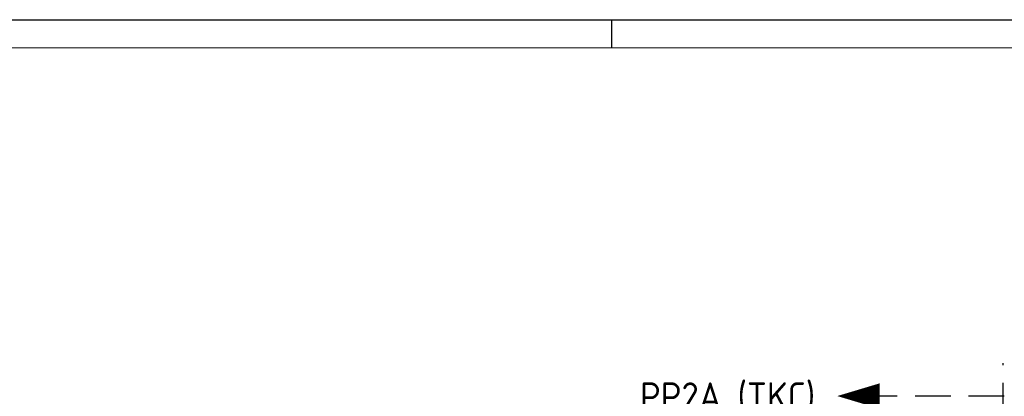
# Model space of a CAD drawing. Header units: millimetres. Extents: x -6587 to 112313, y 244 to 84344.
# Tile 40 of 42: x 65275 to 82803, y 77636 to 84344. Entities that reach past the tile are written whole.
import ezdxf
from ezdxf.enums import TextEntityAlignment as Align

# ---------------------------------------------------------------- set-up
doc = ezdxf.new("R2010")
doc.units = ezdxf.units.MM
doc.header["$LTSCALE"] = 100
doc.linetypes.add('HIDDEN', pattern=[9.525, 6.35, -3.175])
doc.layers.get('0').update_dxf_attribs({"linetype": 'CONTINUOUS'})
for name, color, linetype in [('LIJN025', 10, 'CONTINUOUS'), ('LIJN050', 90, 'CONTINUOUS'), ('LIJN070', 130, 'CONTINUOUS'), ('TEKST25', 1, 'CONTINUOUS'), ('TEKST35', 50, 'CONTINUOUS'), ('TEKST50', 90, 'CONTINUOUS')]:
    doc.layers.add(name, color=color, linetype=linetype)
doc.styles.add('ISO', font='ISO.SHX')
doc.styles.add('MAATVOERING', font='iso.shx')
doc.styles.add('ROMAND', font='romand')

# ---------------------------------------------------------------- blocks, each defined once
blk = doc.blocks.new('A0-G')
at = {"layer": 'LIJN025'}
blk.add_line((824, 836), (824, 841), dxfattribs=at)
blk.add_lwpolyline([(1189, 841), (1189, 0), (0, 0), (0, 841)], close=True, dxfattribs=at)
at = {"layer": 'LIJN050', "const_width": 0.2}
blk.add_lwpolyline([(1184, 836), (25, 836), (25, 5), (1184, 5)], close=True, dxfattribs=at)
at = {"layer": 'TEKST25', "style": 'ROMAND', "width": 2.899115}
blk.add_attdef('STATUS', text='', height=2.5, dxfattribs=at).set_placement((1143, 71.5), (1182, 71.5), align=Align.FIT)
at = {"layer": 'TEKST25', "style": 'ISO'}
for tag, p in [('E', (1144.25, 66)), ('NAAM-E', (1155.75, 66)), ('DATUM-E', (1174, 66)), ('D', (1144.25, 61)), ('NAAM-D', (1155.75, 61)), ('DATUM-D', (1174, 61)), ('C', (1144.25, 56)), ('NAAM-C', (1155.75, 56)), ('DATUM-C', (1174, 56)), ('B', (1144.25, 51)), ('NAAM-B', (1155.75, 51)), ('DATUM-B', (1174, 51)), ('A', (1144.25, 46)), ('NAAM-A', (1155.75, 46)), ('DATUM-A', (1174, 46))]:
    blk.add_attdef(tag, text='', height=2.5, dxfattribs=at).set_placement(p, align=Align.CENTER)
for tag, p in [('DATUM', (1021.75, 36.25)), ('SCHAAL', (1057, 36.25)), ('GETEKEND', (1087.25, 36.25)), ('GECONTOL.', (1122, 36.25)), ('FORMAAT', (1152.25, 28.25))]:
    blk.add_attdef(tag, p, '', height=2.5, dxfattribs=at)
at = {"layer": 'TEKST35', "style": 'ISO'}
for tag, p in [('PROJECT', (1023.5, 72.5)), ('PLAATS', (1023.5, 63.5)), ('INSTALLATIE-REGEL1', (1023.5, 52.5)), ('INSTALLATIE-REGEL2', (1023.5, 43.5))]:
    blk.add_attdef(tag, p, '', height=4, dxfattribs=at)
blk.add_attdef('PROJ.NR.', text='', height=4, dxfattribs=at).set_placement((1170, 23), align=Align.CENTER)
at = {"layer": 'TEKST50', "style": 'ISO'}
blk.add_attdef('FILE-NAAM', text='', height=5, dxfattribs=at).set_placement((1162.5, 7.5), align=Align.CENTER)

msp = doc.modelspace()

# ---------------------------------------------------------------- linework, layer by layer
at = {"layer": 'LIJN050'}
msp.add_lwpolyline([(79828.5, 77640.8, 0, 452.5, 0), (80582.7, 77640.8, 452.5, 452.5, 0)], format="xyseb", dxfattribs=at)
at = {"layer": 'LIJN070', "linetype": 'HIDDEN'}
for p, q in [((82784, 45808.8), (82784, 78227.7)), ((82800.4, 77640.8), (79864, 77640.8))]:
    msp.add_line(p, q, dxfattribs=at)

# ---------------------------------------------------------------- block references
at = {"xscale": 100, "yscale": 100, "zscale": 100}
msp.add_blockref('A0-G', (-6587, 243.8), dxfattribs=at)

# ---------------------------------------------------------------- texts
at = {"layer": 'TEKST50', "style": 'MAATVOERING'}
msp.add_text('PP2A (TKC)', height=500, dxfattribs=at).set_placement((79436.5, 77385), align=Align.RIGHT)

doc.saveas('drawing.dxf')
